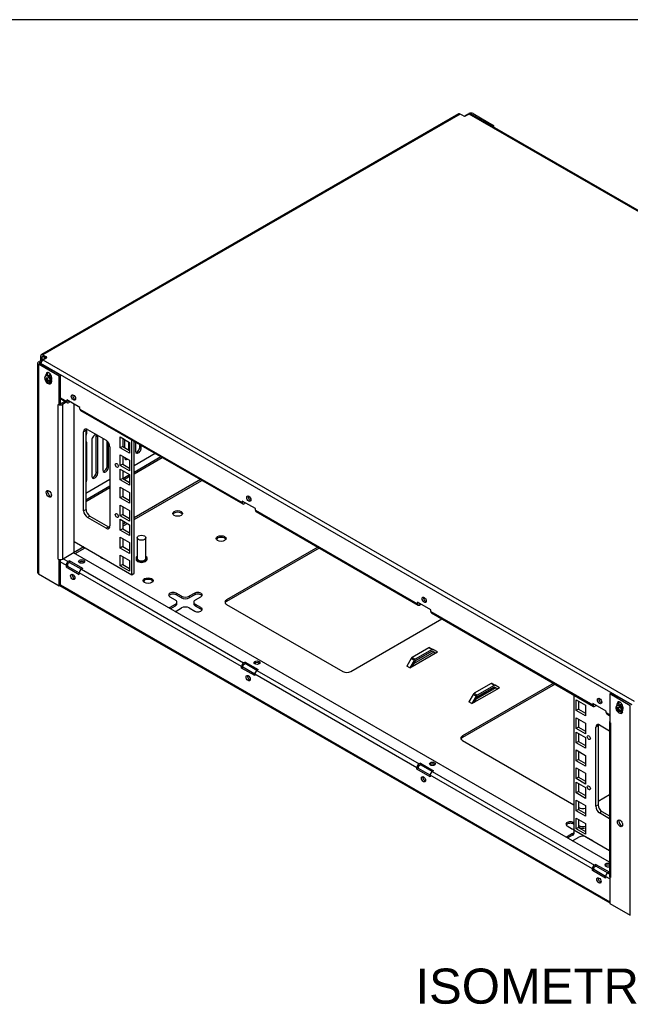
# Model space of a CAD drawing. Header units: inches. Extents: x 0 to 100, y 0 to 75.
# Tile 17 of 18: x 68 to 86, y 47 to 75. Entities that reach past the tile are written whole.
import ezdxf
from ezdxf.enums import TextEntityAlignment as Align

# ---------------------------------------------------------------- set-up
doc = ezdxf.new("R2010")
doc.units = ezdxf.units.IN
doc.header["$MEASUREMENT"] = 0
for name, color, linetype in [('COM57176-13', 7, 'Continuous'), ('COM57177-1', 7, 'Continuous'), ('COM57179-3S', 7, 'Continuous'), ('Default', 7, 'Continuous'), ('NTS16752', 7, 'Continuous'), ('SCS19417', 7, 'Continuous'), ('STD21878', 7, 'Continuous')]:
    doc.layers.add(name, color=color, linetype=linetype)
doc.styles.add('SEACAD_Arial', font='arial.ttf')

# ---------------------------------------------------------------- blocks, each defined once
blk = doc.blocks.new('SE7')
at = {"layer": 'COM57176-13', "color": 7, "linetype": 'Continuous'}
for p, q in [((81.1, 72.186), (81.232, 72.262)), ((81.313, 72.239), (81.897, 71.902)), ((81.313, 72.234), (81.313, 72.239)), ((81.353, 72.262), (81.937, 71.925)), ((81.937, 71.925), (81.897, 71.902)), ((81.897, 71.902), (81.897, 71.897)), ((81.937, 71.925), (81.937, 71.874)), ((68.954, 65.153), (68.954, 59.181)), ((68.979, 65.188), (69.176, 65.302)), ((69.563, 64.781), (68.979, 65.118)), ((68.979, 65.118), (68.979, 59.146)), ((69.019, 65.165), (69.059, 65.188)), ((69.019, 65.141), (69.019, 65.165)), ((69.603, 64.804), (69.019, 65.141)), ((69.235, 64.856), (69.194, 64.833)), ((69.194, 64.794), (69.194, 64.833)), ((69.235, 64.804), (69.235, 64.856)), ((69.349, 64.744), (69.349, 64.684)), ((69.563, 64.781), (69.603, 64.804)), ((69.563, 63.964), (69.563, 64.781)), ((69.603, 63.988), (69.603, 64.804)), ((69.542, 63.976), (69.542, 63.976)), ((69.542, 63.976), (69.563, 63.964)), ((69.542, 63.976), (69.542, 63.976)), ((69.542, 59.567), (69.542, 63.976)), ((69.603, 63.988), (69.563, 63.964)), ((69.731, 64.061), (69.624, 63.999)), ((69.771, 64.038), (69.664, 63.976)), ((69.664, 63.976), (69.664, 59.567)), ((69.997, 59.76), (69.997, 63.981)), ((70.356, 63.17), (70.331, 63.185)), ((70.356, 63.17), (70.356, 63.267)), ((70.356, 62.876), (70.331, 62.891)), ((70.356, 61.843), (70.356, 62.876)), ((70.499, 62.959), (70.499, 61.926)), ((70.665, 63.055), (70.625, 63.078)), ((70.625, 62.045), (70.625, 63.078)), ((70.665, 62.022), (70.665, 63.055)), ((70.809, 63.008), (70.809, 62.104)), ((70.934, 62.224), (70.934, 62.929)), ((70.975, 62.2), (70.975, 62.88)), ((71.427, 62.979), (71.427, 62.75)), ((71.553, 62.677), (71.553, 62.906)), ((71.737, 62.903), (71.737, 62.64)), ((72.302, 62.577), (71.699, 62.229)), ((71.863, 62.759), (71.863, 62.831)), ((71.903, 62.736), (71.863, 62.759)), ((71.903, 62.736), (71.903, 62.808)), ((71.427, 62.468), (71.427, 62.462)), ((71.699, 62.046), (72.46, 62.486)), ((71.699, 62), (72.501, 62.462)), ((70.665, 62.022), (70.625, 62.045)), ((70.975, 62.2), (70.934, 62.224)), ((71.417, 62.066), (71.376, 62.042)), ((71.574, 62.157), (71.572, 62.156)), ((70.356, 61.843), (70.331, 61.858)), ((71.013, 61.833), (70.331, 61.439)), ((71.377, 61.86), (71.574, 61.974)), ((71.418, 61.837), (71.574, 61.927)), ((73.591, 61.833), (71.699, 60.74)), ((71.699, 60.693), (73.632, 61.809)), ((70.331, 61.256), (71.013, 61.65)), ((70.331, 61.21), (71.013, 61.604)), ((71.469, 60.607), (71.376, 60.554)), ((71.376, 60.506), (71.51, 60.584)), ((69.664, 59.567), (69.997, 59.76)), ((70.265, 59.912), (69.977, 59.746)), ((70.018, 59.723), (70.306, 59.889)), ((76.93, 59.905), (74.332, 58.405)), ((76.97, 59.882), (74.332, 58.359)), ((69.542, 59.567), (69.542, 59.567)), ((69.542, 59.567), (69.563, 59.555)), ((69.542, 59.567), (69.542, 59.567)), ((69.567, 59.557), (69.563, 59.555)), ((69.563, 58.809), (69.563, 59.555)), ((69.603, 58.832), (69.603, 59.553)), ((69.766, 59.39), (69.603, 59.484)), ((69.683, 59.578), (69.827, 59.495)), ((69.865, 59.517), (69.827, 59.495)), ((70.24, 59.3), (69.865, 59.517)), ((69.865, 59.517), (69.865, 59.471)), ((85.239, 50.935), (69.976, 59.747)), ((69.766, 59.39), (69.766, 59.346)), ((69.806, 59.369), (69.766, 59.346)), ((69.766, 59.346), (70.141, 59.129)), ((69.806, 59.413), (69.806, 59.369)), ((69.806, 59.369), (70.141, 59.175)), ((69.865, 59.471), (69.827, 59.449)), ((69.865, 59.471), (70.2, 59.277)), ((70.24, 59.3), (70.202, 59.278)), ((70.202, 59.278), (74.82, 56.612)), ((68.979, 59.146), (69.563, 58.809)), ((70.141, 59.129), (70.141, 59.173)), ((74.76, 56.507), (70.141, 59.173)), ((69.563, 58.809), (69.603, 58.832)), ((69.579, 58.818), (85.244, 49.774)), ((69.603, 58.833), (85.244, 49.803)), ((72.719, 58.494), (72.873, 58.405)), ((73.05, 58.507), (72.895, 58.596)), ((72.895, 58.596), (72.895, 58.55)), ((73.05, 58.461), (72.895, 58.55)), ((73.05, 58.507), (73.05, 58.461)), ((73.426, 58.596), (73.272, 58.507)), ((73.426, 58.55), (73.272, 58.461)), ((73.272, 58.507), (73.272, 58.461)), ((73.426, 58.596), (73.426, 58.55)), ((73.448, 58.405), (73.603, 58.494)), ((74.332, 58.405), (74.332, 58.359)), ((72.873, 58.277), (72.719, 58.188)), ((72.719, 58.188), (72.719, 58.164)), ((72.873, 58.23), (72.738, 58.152)), ((72.873, 58.277), (72.873, 58.23)), ((72.895, 58.086), (73.05, 58.175)), ((72.919, 58.295), (72.919, 58.341)), ((73.272, 58.175), (73.426, 58.086)), ((73.402, 58.341), (73.402, 58.295)), ((73.603, 58.188), (73.448, 58.277)), ((73.448, 58.277), (73.448, 58.23)), ((73.603, 58.141), (73.448, 58.23)), ((73.603, 58.188), (73.603, 58.141)), ((74.332, 58.277), (77.646, 56.364)), ((77.868, 56.364), (80.466, 57.864)), ((80.096, 57.04), (79.615, 56.762)), ((80.184, 56.989), (79.703, 56.711)), ((80.184, 56.989), (80.096, 57.04)), ((80.124, 57.043), (80.212, 56.992)), ((80.335, 56.921), (80.212, 56.992)), ((79.586, 56.732), (79.464, 56.52)), ((79.552, 56.469), (80.335, 56.921)), ((79.675, 56.681), (79.552, 56.469)), ((79.675, 56.681), (79.586, 56.732)), ((79.615, 56.762), (79.703, 56.711)), ((80.23, 56.916), (79.657, 56.585)), ((80.19, 56.939), (79.698, 56.655)), ((80.184, 56.942), (79.703, 56.665)), ((80.278, 56.888), (80.184, 56.942)), ((80.335, 56.921), (80.335, 56.921)), ((80.335, 56.921), (80.335, 56.921)), ((74.76, 56.463), (74.76, 56.507)), ((74.8, 56.486), (74.76, 56.463)), ((75.135, 56.246), (74.76, 56.463)), ((74.8, 56.486), (74.8, 56.53)), ((75.135, 56.292), (74.8, 56.486)), ((74.859, 56.634), (74.82, 56.612)), ((74.82, 56.565), (74.859, 56.588)), ((74.859, 56.634), (75.234, 56.417)), ((74.859, 56.588), (74.859, 56.634)), ((75.194, 56.394), (74.859, 56.588)), ((75.234, 56.417), (75.196, 56.395)), ((75.196, 56.395), (79.814, 53.729)), ((79.464, 56.52), (79.464, 56.52)), ((79.464, 56.52), (79.464, 56.52)), ((79.552, 56.469), (79.464, 56.52)), ((79.552, 56.469), (79.552, 56.469)), ((79.703, 56.665), (79.609, 56.502)), ((75.135, 56.29), (75.135, 56.246)), ((79.754, 53.623), (75.135, 56.29)), ((83.648, 56.027), (81.05, 54.527)), ((83.688, 56.003), (81.05, 54.48)), ((81.32, 55.448), (82.103, 55.9)), ((81.863, 56.019), (81.383, 55.742)), ((81.998, 55.895), (81.425, 55.564)), ((81.957, 55.918), (81.465, 55.634)), ((81.952, 55.968), (81.471, 55.691)), ((81.952, 55.922), (81.471, 55.644)), ((81.952, 55.968), (81.863, 56.019)), ((81.892, 56.022), (81.98, 55.971)), ((82.046, 55.867), (81.952, 55.922)), ((82.103, 55.9), (81.98, 55.971)), ((82.103, 55.9), (82.103, 55.9)), ((82.103, 55.9), (82.103, 55.9)), ((81.354, 55.711), (81.231, 55.499)), ((81.442, 55.66), (81.32, 55.448)), ((81.442, 55.66), (81.354, 55.711)), ((81.471, 55.644), (81.377, 55.481)), ((81.383, 55.742), (81.471, 55.691)), ((85.244, 55.727), (85.284, 55.751)), ((85.828, 55.39), (85.244, 55.727)), ((85.244, 55.727), (85.244, 54.911)), ((85.868, 55.414), (85.284, 55.751)), ((81.231, 55.499), (81.231, 55.499)), ((81.232, 55.499), (81.231, 55.499)), ((81.32, 55.448), (81.231, 55.499)), ((81.32, 55.448), (81.32, 55.448)), ((85.498, 55.467), (85.458, 55.443)), ((85.458, 55.404), (85.458, 55.443)), ((85.498, 55.467), (85.498, 55.414)), ((85.612, 55.354), (85.612, 55.294)), ((85.828, 49.418), (85.828, 55.39)), ((85.239, 54.934), (85.239, 50.525)), ((85.264, 54.899), (85.244, 54.911)), ((85.264, 54.899), (85.264, 54.899)), ((85.264, 54.899), (85.264, 50.49)), ((81.05, 54.527), (81.05, 54.48)), ((81.05, 54.399), (84.225, 52.565)), ((79.754, 53.579), (79.754, 53.623)), ((79.794, 53.603), (79.754, 53.579)), ((79.794, 53.603), (79.794, 53.647)), ((80.129, 53.409), (79.794, 53.603)), ((79.853, 53.751), (79.814, 53.729)), ((79.814, 53.682), (79.853, 53.704)), ((79.853, 53.751), (80.228, 53.534)), ((79.853, 53.704), (79.853, 53.751)), ((80.188, 53.511), (79.853, 53.704)), ((80.129, 53.362), (79.754, 53.579)), ((80.129, 53.407), (80.129, 53.362)), ((84.748, 50.74), (80.129, 53.407)), ((80.228, 53.534), (80.19, 53.512)), ((80.19, 53.512), (84.808, 50.846)), ((84.911, 52.674), (85.239, 52.863)), ((84.351, 52.493), (84.363, 52.486)), ((84.032, 51.962), (84.187, 51.873)), ((84.225, 52.055), (84.209, 52.064)), ((84.209, 52.064), (84.209, 52.018)), ((84.225, 52.008), (84.209, 52.018)), ((84.363, 51.975), (84.351, 51.982)), ((84.363, 51.929), (84.351, 51.936)), ((84.363, 51.975), (84.363, 51.929)), ((84.187, 51.745), (84.032, 51.656)), ((84.032, 51.656), (84.032, 51.632)), ((84.187, 51.698), (84.051, 51.621)), ((84.187, 51.745), (84.187, 51.698)), ((84.209, 51.554), (84.363, 51.643)), ((84.233, 51.763), (84.233, 51.809)), ((84.585, 51.643), (84.74, 51.554)), ((84.847, 50.868), (84.808, 50.846)), ((84.808, 50.799), (84.847, 50.821)), ((84.847, 50.868), (85.222, 50.651)), ((84.847, 50.821), (84.847, 50.868)), ((85.182, 50.627), (84.847, 50.821)), ((84.748, 50.696), (84.748, 50.74)), ((84.788, 50.719), (84.748, 50.696)), ((85.123, 50.479), (84.748, 50.696)), ((84.788, 50.719), (84.788, 50.763)), ((85.123, 50.526), (84.788, 50.719)), ((85.244, 50.454), (85.123, 50.523)), ((85.123, 50.523), (85.123, 50.479)), ((85.222, 50.651), (85.184, 50.629)), ((85.184, 50.629), (85.239, 50.597)), ((85.247, 50.504), (85.244, 50.502)), ((85.244, 50.502), (85.244, 49.756)), ((85.264, 50.49), (85.244, 50.502)), ((85.264, 50.49), (85.264, 50.49)), ((85.244, 49.756), (85.828, 49.418))]:
    blk.add_line(p, q, dxfattribs=at)
for centre, major_axis, start_param, end_param in [((81.292, 72.227), (-0.086, 0), 3.926991, 5.497787), ((81.292, 72.227), (-0.029, 0), 3.926991, 4.57494), ((69.04, 65.153), (0.086, 0), 2.356194, 3.926991), ((69.04, 65.153), (0.029, 0), 2.356194, 3.926991), ((69.272, 64.789), (0.0545, -0.0944), 0.785398, 3.926991), ((69.312, 64.812), (0.0545, -0.0944), 3.520356, 3.926991), ((69.272, 64.66), (-0.0545, 0.0944), 2.513715, 3.807222), ((69.312, 64.684), (-0.0545, 0.0944), -3.643321, -3.520356), ((69.603, 64.011), (0.086, 0), 3.926991, 3.969786), ((69.603, 64.011), (0.086, 0), 4.269969, 5.497787), ((69.603, 64.011), (0.029, 0), 4.712389, 5.497787), ((70.273, 63.122), (0.059, 0.102), 4.696447, 5.497787), ((70.273, 62.828), (-0.059, -0.102), 2.356194, 3.141593), ((70.582, 63.007), (-0.059, -0.102), 3.385544, 5.497787), ((70.542, 63.03), (-0.059, -0.102), 2.356194, 2.79146), ((70.582, 63.007), (-0.059, -0.102), 2.356194, 2.897642), ((71.82, 62.688), (0.059, 0.102), 2.356194, 5.497787), ((71.779, 62.712), (0.059, 0.102), 3.491725, 5.497787), ((71.51, 62.51), (0.059, 0.102), 2.356194, 3.994948), ((71.47, 62.533), (0.059, 0.102), 3.491725, 3.994948), ((70.582, 61.974), (0.059, 0.102), 2.356194, 5.497787), ((70.542, 61.997), (0.059, 0.102), 3.491725, 5.497787), ((70.892, 62.152), (0.059, 0.102), 2.356194, 5.497787), ((70.851, 62.176), (0.059, 0.102), 3.491725, 5.497787), ((70.273, 61.795), (0.059, 0.102), 4.696447, 5.497787), ((69.312, 61.451), (0.0532, -0.0922), 3.529715, 5.895062), ((72.94, 60.821), (-0.141, 0), 3.432549, 5.992229), ((74.177, 60.106), (-0.14, 0), 3.432549, 5.992229), ((69.603, 59.602), (0.086, 0), 3.926991, 5.497787), ((69.827, 59.425), (0.043, 0.0745), 0.785398, 2.356194), ((70.207, 59.451), (-0.085, 0), 3.635622, 5.789156), ((70.863, 59.668), (-0.141, 0), 0.290957, 1.286145), ((69.827, 59.425), (0.0145, 0.0251), 0.785398, 2.356194), ((70.202, 59.208), (-0.043, -0.0745), 3.926991, 5.497787), ((69.04, 59.181), (0.086, 0), 3.141593, 3.926991), ((69.994, 59.083), (-0.0425, 0.0736), 0.49403, 2.647563), ((72.1, 58.907), (-0.141, 0), 3.432549, 5.992229), ((72.807, 58.545), (0.125, 0), 0.785398, 3.926991), ((72.807, 58.499), (0.125, 0), 0.785398, 2.813286), ((72.762, 58.341), (-0.157, 0), 2.356194, 3.926991), ((73.161, 58.571), (0.157, 0), 3.926991, 5.497787), ((73.161, 58.525), (0.157, 0), 3.926991, 5.497787), ((73.559, 58.341), (0.157, 0), 2.356194, 3.926991), ((73.514, 58.545), (-0.125, 0), 2.356194, 5.497787), ((73.514, 58.499), (-0.125, 0), 3.469899, 5.497787), ((74.443, 58.341), (0.157, 0), 2.356194, 3.926991), ((74.443, 58.295), (0.157, 0), 2.356194, 2.881965), ((72.807, 58.137), (0.125, 0), -3.926991, -3.684625), ((72.807, 58.137), (0.125, 0), -1.027764, -0.785398), ((72.762, 58.295), (-0.157, 0), 2.356194, 3.141593), ((73.161, 58.111), (-0.157, 0), 3.926991, 5.497787), ((73.559, 58.295), (0.157, 0), 3.141593, 3.926991), ((73.514, 58.137), (-0.125, 0), 0.785398, 3.926991), ((73.514, 58.09), (-0.125, 0), 3.469899, 3.926991), ((80.096, 56.993), (-0.0285, -0.0494), 3.141593, 3.926991), ((80.184, 56.942), (0.0285, 0.0494), 0, 0.785398), ((79.615, 56.716), (0.0285, 0.0494), 0.785398, 1.570796), ((79.703, 56.665), (0.0285, 0.0494), 0.785398, 1.570796), ((74.82, 56.542), (-0.043, -0.0745), 3.926991, 5.497787), ((74.82, 56.542), (-0.0145, -0.0251), 3.926991, 5.497787), ((75.201, 56.568), (-0.085, 0), 3.635622, 5.789156), ((75.196, 56.325), (0.043, 0.0745), 0.785398, 2.356194), ((74.988, 56.199), (-0.0425, 0.0736), 0.49403, 2.647563), ((77.757, 56.428), (0.157, 0), 3.926991, 5.497787), ((81.863, 55.973), (-0.0285, -0.0494), 3.141593, 3.926991), ((81.952, 55.922), (0.0285, 0.0494), 0, 0.785398), ((81.383, 55.695), (0.0285, 0.0494), 0.785398, 1.570796), ((81.471, 55.644), (0.0285, 0.0494), 0.785398, 1.570796), ((85.535, 55.399), (0.0545, -0.0944), 0.785398, 3.926991), ((85.575, 55.422), (0.0545, -0.0944), 3.520356, 3.926991), ((85.535, 55.271), (-0.0545, 0.0944), 2.513716, 3.807231), ((85.575, 55.294), (-0.0545, 0.0944), -3.643321, -3.520356), ((85.325, 54.934), (0.086, 0), 2.810076, 3.473109), ((85.325, 54.934), (0.086, 0), 3.884195, 3.926991), ((81.161, 54.463), (0.157, 0), 2.356194, 3.926991), ((81.161, 54.416), (0.157, 0), 2.356194, 2.881965), ((79.814, 53.659), (-0.043, -0.0745), 3.926991, 5.497787), ((79.814, 53.659), (-0.0145, -0.0251), 3.926991, 5.497787), ((80.195, 53.685), (-0.085, 0), 3.635622, 5.789156), ((79.982, 53.316), (-0.0425, 0.0736), 0.49403, 2.647563), ((80.19, 53.442), (0.043, 0.0745), 0.785398, 2.356194), ((84.474, 52.55), (0.157, 0), 3.926991, 5.207532), ((84.121, 52.013), (0.125, 0), 0.785398, 3.926991), ((84.121, 51.967), (0.125, 0), 0.785398, 2.813286), ((84.474, 52.039), (0.157, 0), 3.926991, 5.207532), ((84.474, 51.993), (0.157, 0), 3.926991, 5.207532), ((85.575, 52.061), (-0.0532, 0.0922), 0.388123, 2.75347), ((84.121, 51.605), (0.125, 0), -3.926991, -3.684625), ((84.076, 51.809), (-0.157, 0), 2.356194, 3.926991), ((84.076, 51.763), (-0.157, 0), 2.356194, 3.141593), ((84.474, 51.579), (-0.157, 0), 3.926991, 5.497787), ((84.121, 51.605), (0.125, 0), -1.027764, -0.785398), ((84.828, 51.605), (-0.125, 0), 0.785398, 0.952926), ((84.808, 50.775), (-0.043, -0.0745), 3.926991, 5.497787), ((84.808, 50.775), (-0.0145, -0.0251), 3.926991, 5.497787), ((85.189, 50.848), (-0.085, 0), 4.076636, 6.283185), ((85.189, 50.848), (-0.085, 0), 0, 2.206549), ((85.189, 50.802), (-0.085, 0), 4.076636, 5.789156), ((85.184, 50.558), (0.043, 0.0745), 0.785398, 2.356194), ((85.325, 50.525), (0.086, 0), 3.141593, 3.926991), ((84.976, 50.433), (-0.0425, 0.0736), 0.49403, 2.647563)]:
    blk.add_ellipse(centre, major_axis=major_axis, ratio=0.57735, start_param=start_param, end_param=end_param, dxfattribs=at)
for centre, major_axis in [((69.272, 61.428), (0.0532, -0.0922)), ((72.94, 60.867), (-0.14, 0)), ((74.177, 60.153), (-0.141, 0)), ((70.207, 59.498), (-0.085, 0)), ((69.954, 59.059), (0.0425, -0.0736)), ((72.1, 58.953), (-0.141, 0)), ((75.201, 56.615), (-0.085, 0)), ((74.947, 56.176), (0.0425, -0.0736)), ((80.195, 53.731), (-0.085, 0)), ((79.941, 53.293), (0.0425, -0.0736)), ((85.535, 52.038), (0.0532, -0.0922)), ((84.935, 50.41), (0.0425, -0.0736))]:
    blk.add_ellipse(centre, major_axis=major_axis, ratio=0.57735, dxfattribs=at)
at = {"layer": 'COM57177-1', "color": 7, "linetype": 'Continuous'}
for p, q in [((80.941, 72.253), (69.062, 65.394)), ((80.984, 72.248), (69.105, 65.39)), ((81.079, 72.193), (80.984, 72.248)), ((81.24, 72.247), (81.145, 72.193)), ((98.074, 62.528), (81.24, 72.247)), ((98.117, 62.532), (81.283, 72.252)), ((69.105, 65.39), (69.201, 65.335)), ((69.044, 65.231), (69.044, 65.355)), ((69.044, 65.231), (69.049, 65.229)), ((85.88, 55.417), (69.046, 65.137)), ((69.046, 65.137), (69.046, 65.126)), ((69.085, 65.332), (69.105, 65.344)), ((69.085, 65.249), (69.085, 65.332)), ((69.105, 65.344), (69.193, 65.293)), ((69.106, 65.242), (69.201, 65.297)), ((69.106, 65.242), (85.941, 55.523)), ((69.201, 65.297), (69.201, 65.335)), ((69.603, 64.164), (69.784, 64.06)), ((69.603, 64.135), (69.802, 64.02)), ((70.16, 63.887), (69.784, 64.104)), ((69.784, 64.104), (69.784, 64.06)), ((69.883, 64.047), (69.845, 64.025)), ((70.16, 63.843), (70.16, 63.887)), ((70.16, 63.843), (74.778, 61.177)), ((70.178, 63.804), (74.796, 61.137)), ((75.154, 61.004), (74.778, 61.221)), ((74.778, 61.221), (74.778, 61.177)), ((74.877, 61.163), (74.839, 61.141)), ((75.154, 60.96), (75.154, 61.004)), ((75.154, 60.96), (79.772, 58.293)), ((75.172, 60.92), (79.79, 58.254)), ((80.148, 58.12), (79.772, 58.337)), ((79.772, 58.337), (79.772, 58.293)), ((79.871, 58.28), (79.833, 58.258)), ((80.148, 58.076), (80.148, 58.12)), ((80.148, 58.076), (84.766, 55.41)), ((80.166, 58.037), (84.784, 55.371)), ((85.142, 55.237), (84.766, 55.454)), ((84.766, 55.454), (84.766, 55.41)), ((84.865, 55.397), (84.827, 55.375)), ((85.142, 55.193), (85.142, 55.237)), ((85.142, 55.193), (85.244, 55.134)), ((85.16, 55.154), (85.244, 55.105))]:
    blk.add_line(p, q, dxfattribs=at)
for centre, major_axis, start_param, end_param in [((80.984, 72.178), (0.043, -0.0745), 2.356194, 3.141593), ((81.112, 72.212), (0.0466, 0), 3.926991, 5.497787), ((81.24, 72.177), (-0.043, -0.0745), 3.141593, 3.926991), ((69.105, 65.32), (0.043, -0.0745), 2.356194, 3.926991), ((69.088, 65.257), (0.0312, 0.0541), -3.926991, -3.822802), ((69.106, 65.172), (-0.043, -0.0745), 3.926991, 5.497787), ((69.105, 65.32), (0.0145, -0.0251), 2.356194, 3.926991), ((69.168, 65.316), (-0.0466, 0), 2.356194, 3.926991), ((69.331, 64.728), (0.0469, -0.0812), 2.302075, 3.573556), ((70.012, 64.197), (-0.0425, 0.0736), 0.49403, 2.647563), ((69.845, 64.095), (0.043, 0.0745), 2.356194, 3.926991), ((69.845, 64.095), (0.0145, 0.0251), 2.465871, 3.817314), ((70.221, 63.878), (0.043, 0.0745), 2.356194, 3.141593), ((74.839, 61.212), (0.043, 0.0745), 2.356194, 3.926991), ((74.839, 61.212), (0.0145, 0.0251), 2.465871, 3.817314), ((75.006, 61.313), (-0.0425, 0.0736), 0.49403, 2.647563), ((75.215, 60.995), (0.043, 0.0745), 2.356194, 3.141593), ((80, 58.43), (-0.0425, 0.0736), 0.49403, 2.647563), ((79.833, 58.328), (0.043, 0.0745), 2.356194, 3.926991), ((79.833, 58.328), (0.0145, 0.0251), 2.465871, 3.817314), ((80.209, 58.112), (0.043, 0.0745), 2.356194, 3.141593), ((84.994, 55.547), (-0.0425, 0.0736), 0.49403, 2.647563), ((84.827, 55.445), (0.043, 0.0745), 2.356194, 3.926991), ((84.827, 55.445), (0.0145, 0.0251), 2.465871, 3.817314), ((85.595, 55.339), (0.0469, -0.0812), 2.302075, 3.573556), ((85.203, 55.228), (0.043, 0.0745), 2.356194, 3.141593)]:
    blk.add_ellipse(centre, major_axis=major_axis, ratio=0.57735, start_param=start_param, end_param=end_param, dxfattribs=at)
for centre in [(69.972, 64.173), (74.966, 61.29), (79.96, 58.407), (84.954, 55.524)]:
    blk.add_ellipse(centre, major_axis=(0.0425, -0.0736), ratio=0.57735, dxfattribs=at)
at = {"layer": 'COM57179-3S', "color": 7, "linetype": 'Continuous'}
for p, q in [((70.331, 63.233), (70.264, 63.194)), ((70.264, 60.944), (70.264, 63.194)), ((70.331, 63.233), (70.331, 60.983)), ((70.375, 63.258), (70.902, 62.954)), ((71.308, 62.741), (71.308, 63.047)), ((71.308, 63.047), (71.574, 62.894)), ((71.376, 63.009), (71.376, 62.78)), ((71.574, 62.894), (71.574, 62.588)), ((71.632, 59.123), (71.632, 62.964)), ((71.699, 59.162), (71.699, 62.925)), ((71.013, 62.761), (71.013, 60.511)), ((71.376, 62.78), (71.308, 62.741)), ((71.574, 62.588), (71.308, 62.741)), ((71.376, 62.78), (71.574, 62.666)), ((71.308, 62.231), (71.308, 62.537)), ((71.308, 62.537), (71.574, 62.384)), ((71.376, 62.498), (71.376, 62.27)), ((71.574, 62.384), (71.574, 62.078)), ((71.376, 62.27), (71.308, 62.231)), ((71.574, 62.078), (71.308, 62.231)), ((71.308, 61.823), (71.308, 62.129)), ((71.308, 62.129), (71.574, 61.976)), ((71.376, 62.27), (71.574, 62.155)), ((71.376, 62.09), (71.376, 61.861)), ((71.376, 61.861), (71.308, 61.823)), ((71.574, 61.67), (71.308, 61.823)), ((71.376, 61.861), (71.574, 61.747)), ((71.574, 61.976), (71.574, 61.67)), ((71.308, 61.312), (71.308, 61.619)), ((71.308, 61.619), (71.574, 61.465)), ((71.376, 61.58), (71.376, 61.351)), ((71.574, 61.465), (71.574, 61.159)), ((71.376, 61.351), (71.308, 61.312)), ((71.574, 61.159), (71.308, 61.312)), ((71.376, 61.351), (71.574, 61.237)), ((70.264, 60.944), (70.331, 60.983)), ((71.308, 60.802), (71.308, 61.108)), ((71.308, 61.108), (71.574, 60.955)), ((71.376, 61.069), (71.376, 60.841)), ((71.574, 60.955), (71.574, 60.649)), ((70.442, 60.79), (70.375, 60.752)), ((70.902, 60.447), (70.375, 60.752)), ((70.442, 60.79), (70.969, 60.486)), ((71.376, 60.841), (71.308, 60.802)), ((71.574, 60.649), (71.308, 60.802)), ((71.308, 60.394), (71.308, 60.7)), ((71.308, 60.7), (71.574, 60.547)), ((71.376, 60.841), (71.574, 60.726)), ((71.376, 60.661), (71.376, 60.433)), ((70.902, 60.447), (70.969, 60.486)), ((71.376, 60.433), (71.308, 60.394)), ((71.574, 60.241), (71.308, 60.394)), ((71.376, 60.433), (71.574, 60.318)), ((71.574, 60.547), (71.574, 60.241)), ((69.997, 60.067), (71.632, 59.123)), ((71.308, 59.883), (71.308, 60.19)), ((71.308, 60.19), (71.574, 60.037)), ((71.376, 60.151), (71.376, 59.922)), ((71.376, 59.922), (71.308, 59.883)), ((71.574, 59.73), (71.308, 59.883)), ((71.376, 59.922), (71.574, 59.808)), ((71.574, 60.037), (71.574, 59.73)), ((71.308, 59.373), (71.308, 59.679)), ((71.308, 59.679), (71.574, 59.526)), ((71.376, 59.641), (71.376, 59.412)), ((71.574, 59.526), (71.574, 59.22)), ((71.376, 59.412), (71.308, 59.373)), ((71.574, 59.22), (71.308, 59.373)), ((71.376, 59.412), (71.574, 59.298)), ((71.632, 59.123), (71.699, 59.162)), ((84.225, 55.693), (84.225, 51.852)), ((84.284, 55.251), (84.284, 55.557)), ((84.284, 55.557), (84.549, 55.404)), ((84.351, 55.289), (84.284, 55.251)), ((84.351, 55.518), (84.351, 55.289)), ((84.351, 55.289), (84.549, 55.175)), ((84.549, 55.404), (84.549, 55.098)), ((84.549, 55.098), (84.284, 55.251)), ((84.284, 54.74), (84.284, 55.047)), ((84.284, 55.047), (84.549, 54.893)), ((84.351, 55.008), (84.351, 54.779)), ((84.351, 54.779), (84.284, 54.74)), ((84.549, 54.587), (84.284, 54.74)), ((84.351, 54.779), (84.549, 54.665)), ((84.549, 54.893), (84.549, 54.587)), ((84.911, 54.815), (84.844, 54.776)), ((84.844, 52.526), (84.844, 54.776)), ((84.911, 54.815), (84.911, 52.565)), ((84.955, 54.84), (85.239, 54.676)), ((84.284, 54.332), (84.284, 54.638)), ((84.284, 54.638), (84.549, 54.485)), ((84.351, 54.6), (84.351, 54.371)), ((84.549, 54.485), (84.549, 54.179)), ((84.351, 54.371), (84.284, 54.332)), ((84.549, 54.179), (84.284, 54.332)), ((84.351, 54.371), (84.549, 54.257)), ((84.284, 53.822), (84.284, 54.128)), ((84.284, 54.128), (84.549, 53.975)), ((84.351, 54.089), (84.351, 53.861)), ((84.549, 53.975), (84.549, 53.669)), ((84.351, 53.861), (84.284, 53.822)), ((84.549, 53.669), (84.284, 53.822)), ((84.284, 53.311), (84.284, 53.618)), ((84.284, 53.618), (84.549, 53.465)), ((84.351, 53.861), (84.549, 53.746)), ((84.351, 53.35), (84.284, 53.311)), ((84.549, 53.158), (84.284, 53.311)), ((84.351, 53.579), (84.351, 53.35)), ((84.351, 53.35), (84.549, 53.236)), ((84.549, 53.465), (84.549, 53.158)), ((84.284, 52.903), (84.284, 53.209)), ((84.284, 53.209), (84.549, 53.056)), ((84.351, 53.171), (84.351, 52.942)), ((84.549, 53.056), (84.549, 52.75)), ((84.351, 52.942), (84.284, 52.903)), ((84.549, 52.75), (84.284, 52.903)), ((84.351, 52.942), (84.549, 52.828)), ((84.284, 52.393), (84.284, 52.699)), ((84.284, 52.699), (84.549, 52.546)), ((84.351, 52.66), (84.351, 52.432)), ((84.549, 52.546), (84.549, 52.24)), ((84.844, 52.526), (84.911, 52.565)), ((84.351, 52.432), (84.284, 52.393)), ((84.549, 52.24), (84.284, 52.393)), ((84.284, 51.883), (84.284, 52.189)), ((84.284, 52.189), (84.549, 52.036)), ((84.351, 52.432), (84.549, 52.317)), ((85.022, 52.372), (84.955, 52.334)), ((85.239, 52.17), (84.955, 52.334)), ((85.022, 52.372), (85.239, 52.247)), ((84.351, 51.921), (84.284, 51.883)), ((84.351, 52.15), (84.351, 51.921)), ((84.351, 51.921), (84.549, 51.807)), ((84.549, 52.036), (84.549, 51.73)), ((84.225, 51.852), (85.239, 51.267)), ((84.549, 51.73), (84.284, 51.883))]:
    blk.add_line(p, q, dxfattribs=at)
for centre, major_axis, start_param, end_param in [((70.375, 63.13), (0.078, -0.136), 2.356194, 3.926991), ((70.442, 63.169), (0.078, -0.136), 3.583724, 3.926991), ((70.902, 62.826), (-0.078, 0.136), 3.926991, 5.497787), ((70.375, 60.88), (0.078, -0.136), 3.926991, 5.497787), ((70.442, 60.919), (-0.078, 0.136), 0.785398, 2.356194), ((70.902, 60.575), (-0.078, 0.136), 2.356194, 3.926991), ((70.969, 60.614), (-0.078, 0.136), 2.356194, 2.699461), ((84.955, 54.712), (0.078, -0.136), 2.356194, 3.926991), ((85.022, 54.751), (0.078, -0.136), 3.583724, 3.926991), ((84.955, 52.462), (0.078, -0.136), 3.926991, 5.497787), ((85.022, 52.501), (-0.078, 0.136), 0.785398, 2.356194)]:
    blk.add_ellipse(centre, major_axis=major_axis, ratio=0.57735, start_param=start_param, end_param=end_param, dxfattribs=at)
for centre in [(71.209, 62.237), (71.209, 60.808), (84.648, 54.479), (84.648, 53.05)]:
    blk.add_ellipse(centre, major_axis=(-0.0312, 0.0541), ratio=0.57735, dxfattribs=at)
at = {"layer": 'NTS16752', "color": 7, "linetype": 'Continuous'}
for p, q in [((69.288, 64.811), (69.287, 64.811)), ((85.551, 55.422), (85.55, 55.421))]:
    blk.add_line(p, q, dxfattribs=at)
for centre, major_axis, start_param, end_param in [((69.333, 64.73), (-0.0467, 0.081), 0, 0.464479), ((69.333, 64.73), (-0.0467, 0.081), 6.246887, 6.283185), ((69.333, 64.73), (-0.0397, 0.0688), 0, 0.415605), ((69.333, 64.73), (-0.0397, 0.0688), 5.382968, 6.283185), ((85.597, 55.34), (-0.0467, 0.081), 0, 0.464479), ((85.597, 55.34), (-0.0397, 0.0688), 0, 0.415605), ((85.597, 55.34), (-0.0467, 0.081), 6.246861, 6.283185), ((85.597, 55.34), (-0.0397, 0.0688), 5.382968, 6.283185)]:
    blk.add_ellipse(centre, major_axis=major_axis, ratio=0.57735, start_param=start_param, end_param=end_param, dxfattribs=at)
at = {"layer": 'SCS19417', "color": 7, "linetype": 'Continuous'}
for p, q in [((69.16, 64.707), (69.16, 64.707)), ((69.234, 64.665), (69.16, 64.707)), ((69.203, 64.799), (69.184, 64.788)), ((69.234, 64.709), (69.198, 64.689)), ((69.198, 64.645), (69.234, 64.665)), ((69.226, 64.681), (69.205, 64.693)), ((69.228, 64.612), (69.211, 64.602)), ((69.222, 64.702), (69.228, 64.699)), ((69.26, 64.65), (69.224, 64.629)), ((69.251, 64.663), (69.251, 64.645)), ((69.298, 64.639), (69.26, 64.661)), ((69.333, 64.608), (69.26, 64.65)), ((69.319, 64.801), (69.284, 64.781)), ((69.298, 64.652), (69.298, 64.639)), ((69.309, 64.571), (69.328, 64.582)), ((69.333, 64.652), (69.333, 64.652)), ((69.333, 64.608), (69.333, 64.608)), ((85.424, 55.318), (85.424, 55.318)), ((85.497, 55.275), (85.424, 55.318)), ((85.467, 55.409), (85.448, 55.398)), ((85.497, 55.319), (85.462, 55.299)), ((85.462, 55.255), (85.497, 55.275)), ((85.489, 55.291), (85.469, 55.303)), ((85.486, 55.313), (85.492, 55.309)), ((85.514, 55.274), (85.514, 55.255)), ((85.562, 55.249), (85.523, 55.271)), ((85.582, 55.411), (85.548, 55.391)), ((85.491, 55.223), (85.474, 55.213)), ((85.523, 55.26), (85.488, 55.24)), ((85.597, 55.218), (85.523, 55.26)), ((85.562, 55.262), (85.562, 55.249)), ((85.573, 55.182), (85.592, 55.193)), ((85.597, 55.262), (85.597, 55.262)), ((85.597, 55.218), (85.597, 55.218))]:
    blk.add_line(p, q, dxfattribs=at)
for centre, radius, start, end in [((69.163, 64.746), 0.00587, 143.7414, 176.9906), ((69.163, 64.702), 0.00587, 114.252, 176.9867), ((69.329, 64.728), 0.174, 189.3913, 237.8958), ((69.405, 64.672), 0.207, 159.3726, 175.5065), ((69.289, 64.649), 0.0904, 182.6323, 210.7637), ((69.301, 64.87), 0.154, 234.3668, 245.6332), ((69.301, 64.728), 0.154, 234.368, 245.632), ((69.431, 64.657), 0.207, 159.3747, 175.5044), ((69.325, 64.875), 0.225, 243.4001, 269.8008), ((69.325, 64.831), 0.225, 243.421, 269.78), ((69.315, 64.634), 0.0905, 182.6415, 210.7546), ((69.325, 64.667), 0.0174, 267.9188, 297.7769), ((69.325, 64.623), 0.0174, 267.9168, 297.7789), ((85.426, 55.356), 0.00587, 143.7414, 176.9906), ((85.426, 55.312), 0.00587, 114.252, 176.9867), ((85.592, 55.338), 0.174, 189.3913, 237.8958), ((85.668, 55.283), 0.207, 159.3726, 175.5065), ((85.564, 55.481), 0.154, 234.3668, 245.6332), ((85.694, 55.268), 0.207, 159.3747, 175.5044), ((85.589, 55.485), 0.225, 243.4001, 269.8008), ((85.552, 55.259), 0.0904, 182.6323, 210.7637), ((85.564, 55.338), 0.154, 234.368, 245.632), ((85.589, 55.441), 0.225, 243.421, 269.78), ((85.578, 55.244), 0.0905, 182.6415, 210.7546), ((85.588, 55.277), 0.0174, 267.9188, 297.7769), ((85.588, 55.233), 0.0174, 267.9168, 297.7789)]:
    blk.add_arc(centre, radius, start, end, dxfattribs=at)
for centre, major_axis, start_param, end_param in [((69.266, 64.691), (-0.062, 0.108), 3.141593, 6.283185), ((69.241, 64.676), (0.061, -0.105), 1.009762, 3.702627), ((69.247, 64.68), (-0.062, 0.108), 0.730357, 1.003114), ((69.247, 64.68), (0.062, -0.108), 1.003114, 3.709275), ((69.247, 64.68), (-0.062, 0.108), 2.168825, 3.709275), ((69.241, 64.676), (-0.061, 0.105), 2.307826, 3.702627), ((69.272, 64.694), (-0.058, 0.101), 3.897454, 5.527324), ((69.247, 64.68), (0.063, -0.108), 0.567682, 1.003114), ((85.504, 55.286), (0.061, -0.105), 1.009762, 3.702627), ((85.51, 55.29), (-0.063, 0.108), 0.730357, 1.003114), ((85.51, 55.29), (0.062, -0.108), 1.003114, 3.709275), ((85.529, 55.301), (-0.062, 0.108), 3.141593, 6.283185), ((85.535, 55.304), (-0.058, 0.101), 3.893362, 5.527324), ((85.51, 55.29), (-0.062, 0.108), 2.168825, 3.709275), ((85.504, 55.286), (-0.061, 0.105), 2.307826, 3.702627), ((85.51, 55.29), (0.062, -0.108), 0.567682, 1.003114)]:
    blk.add_ellipse(centre, major_axis=major_axis, ratio=0.57735, start_param=start_param, end_param=end_param, dxfattribs=at)
for points in [[(69.198, 64.689), (69.192, 64.693), (69.187, 64.697), (69.177, 64.706), (69.172, 64.71), (69.165, 64.72), (69.162, 64.725), (69.158, 64.736), (69.157, 64.741), (69.157, 64.746)], [(69.157, 64.702), (69.157, 64.697), (69.158, 64.692), (69.162, 64.681), (69.165, 64.676), (69.172, 64.666), (69.177, 64.662), (69.187, 64.653), (69.192, 64.649), (69.198, 64.645)], [(85.462, 55.299), (85.456, 55.303), (85.45, 55.307), (85.44, 55.316), (85.436, 55.321), (85.429, 55.33), (85.426, 55.336), (85.422, 55.346), (85.421, 55.351), (85.42, 55.357)], [(85.42, 55.313), (85.421, 55.307), (85.422, 55.302), (85.426, 55.292), (85.429, 55.286), (85.436, 55.277), (85.44, 55.272), (85.45, 55.263), (85.456, 55.259), (85.462, 55.255)]]:
    blk.add_open_spline(points, degree=3, knots=[0, 0, 0, 0, 0.25, 0.25, 0.5, 0.5, 0.75, 0.75, 1, 1, 1, 1], dxfattribs=at)
at = {"layer": 'STD21878', "color": 7, "linetype": 'Continuous'}
for p, q in [((71.787, 60.176), (71.787, 59.59)), ((72.037, 59.59), (72.037, 60.176)), ((71.756, 59.59), (71.756, 59.564)), ((72.068, 59.564), (72.068, 59.59))]:
    blk.add_line(p, q, dxfattribs=at)
blk.add_ellipse((71.912, 60.176), major_axis=(-0.125, 0), ratio=0.57735, dxfattribs=at)
for centre, major_axis, start_param, end_param in [((71.912, 59.59), (-0.156, 0), 5.639684, 6.283185), ((71.912, 59.59), (-0.156, 0), 0, 3.785094), ((71.912, 59.564), (-0.156, 0), 0, 3.141593), ((71.912, 59.59), (-0.125, 0), 0, 3.141593)]:
    blk.add_ellipse(centre, major_axis=major_axis, ratio=0.57735, start_param=start_param, end_param=end_param, dxfattribs=at)

msp = doc.modelspace()

# ---------------------------------------------------------------- linework, layer by layer
at = {"layer": 'Default', "color": 7, "linetype": 'Continuous'}
msp.add_line((99.937, 74.937), (0, 74.937), dxfattribs=at)

# ---------------------------------------------------------------- block references
at = {"layer": 'Default'}
msp.add_blockref('SE7', (0, 0), dxfattribs=at)

# ---------------------------------------------------------------- texts
at = {"layer": 'Default', "color": 7, "linetype": 'Continuous', "style": 'SEACAD_Arial'}
msp.add_text('ISOMETRIC', height=1, dxfattribs=at).set_placement((79.71, 47.899), align=Align.TOP_LEFT)

doc.saveas('drawing.dxf')
